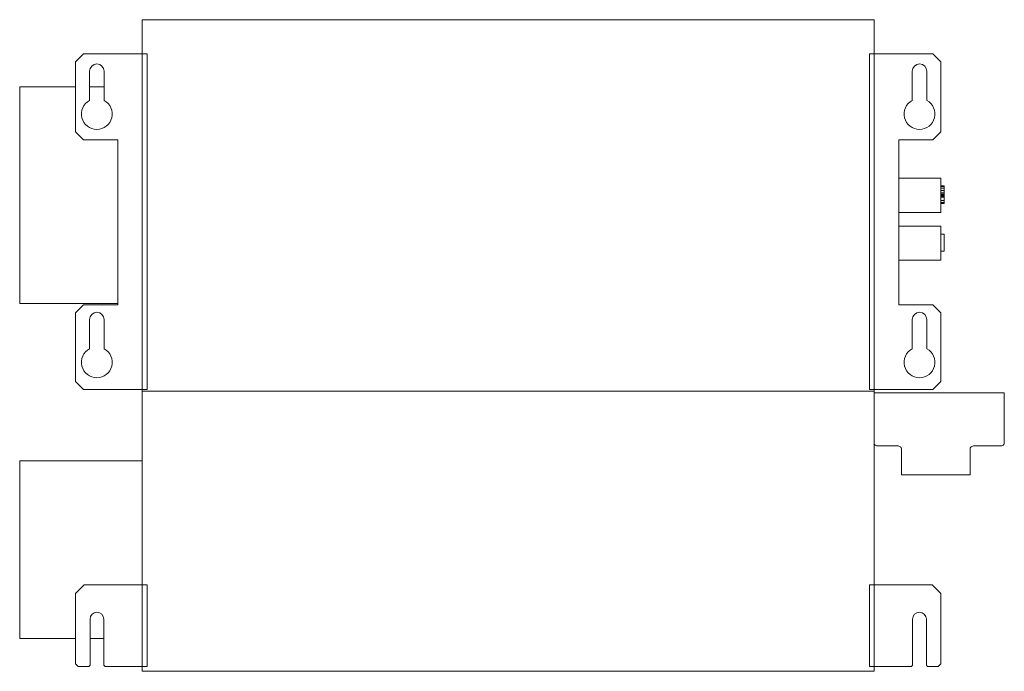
# Model space of a CAD drawing. Header units: millimetres. Extents: x -285 to 290, y -191 to 190.
import ezdxf

# ---------------------------------------------------------------- set-up
doc = ezdxf.new("R2010")
doc.units = ezdxf.units.MM

# ---------------------------------------------------------------- blocks, each defined once
blk = doc.blocks.new('RSen_55_ME_FB_fan coils - 2 pipes_jaga - bzbc_038052-20 - concealed ceiling mounted - 2-pipe_jaga_briza_lxhxd 505x381x127_5 mm-284865-back')
at = {"lineweight": 18}
for p, q in [((252.5, 97.5), (227.86, 97.5)), ((252.5, 97.5), (252.5, 77.5)), ((252.5, 92.9), (254.5, 92.9)), ((252.5, 92.57), (254.5, 92.57)), ((254.5, 92.9), (254.5, 92.57)), ((254.5, 92.57), (254.5, 91.58)), ((252.5, 91.58), (254.5, 91.58)), ((252.5, 90.19), (254.5, 90.19)), ((252.5, 88.97), (254.5, 88.97)), ((252.5, 88.05), (254.5, 88.05)), ((252.5, 87.44), (254.5, 87.44)), ((252.5, 86.97), (254.5, 86.97)), ((252.5, 86.41), (254.5, 86.41)), ((254.5, 86.29), (252.5, 86.29)), ((254.5, 91.58), (254.5, 90.19)), ((254.5, 90.19), (254.5, 88.97)), ((254.5, 88.97), (254.5, 88.05)), ((254.5, 88.05), (254.5, 87.44)), ((254.5, 87.44), (254.5, 86.97)), ((254.5, 86.97), (254.5, 86.41)), ((254.5, 86.41), (254.5, 86.29)), ((254.5, 86.29), (254.5, 84.41)), ((252.5, 84.41), (254.5, 84.41)), ((252.5, 83.16), (254.5, 83.16)), ((252.5, 82.75), (254.5, 82.75)), ((254.5, 84.41), (254.5, 83.16)), ((254.5, 83.16), (254.5, 82.75)), ((227.86, 77.5), (252.5, 77.5)), ((252.5, 69.5), (227.86, 69.5)), ((252.5, 69.5), (252.5, 49.5)), ((252.5, 64.75), (254.5, 64.75)), ((254.5, 64.75), (254.5, 54.9)), ((254.5, 54.9), (252.5, 54.9)), ((227.86, 49.5), (252.5, 49.5))]:
    blk.add_line(p, q, dxfattribs=at)
blk = doc.blocks.new('RSen_56_ME_FB_SOg - briza - concealed - SH_jaga - standard-288630-back')
at = {"lineweight": 18}
for p, q in [((213.5, 190), (-213.5, 190)), ((-213.5, 190), (-213.5, -27)), ((213.5, -27), (213.5, 190)), ((-247.86, 170), (-252.5, 165.36)), ((-210.75, 170), (-247.86, 170)), ((-210.75, -26), (-210.75, 170)), ((247.86, 170), (210.75, 170)), ((210.75, 170), (210.75, -26)), ((252.5, 165.36), (247.86, 170)), ((-252.5, 165.36), (-252.5, 124.5)), ((252.5, 124.5), (252.5, 165.36)), ((-244.28, 142.81), (-244.28, 159.88)), ((-235.78, 159.88), (-235.78, 142.81)), ((235.78, 142.81), (235.78, 159.88)), ((244.28, 159.88), (244.28, 142.81)), ((-252.5, 150.75), (-285.05, 150.75)), ((-285.05, 146.75), (-285.05, 150.75)), ((-235.78, 150.75), (-244.28, 150.75)), ((-285.05, 28.25), (-285.05, 146.75)), ((-252.5, 124.5), (-247.86, 119.86)), ((247.86, 119.86), (252.5, 124.5)), ((-247.86, 119.86), (-227.86, 119.86)), ((-227.86, 119.86), (-227.86, 23.5)), ((227.86, 23.5), (227.86, 119.86)), ((227.86, 119.86), (247.86, 119.86)), ((-285.05, 24.25), (-285.05, 28.25)), ((-285.05, 24.25), (-227.86, 24.25)), ((-247.86, 23.5), (-252.5, 18.86)), ((-227.86, 23.5), (-247.86, 23.5)), ((247.86, 23.5), (227.86, 23.5)), ((252.5, 18.86), (247.86, 23.5)), ((-252.5, 18.86), (-252.5, -21.36)), ((252.5, -21.36), (252.5, 18.86)), ((-244.28, -2.19), (-244.28, 14.88)), ((-235.78, 14.88), (-235.78, -2.19)), ((235.78, -2.19), (235.78, 14.88)), ((244.28, 14.88), (244.28, -2.19)), ((-252.5, -21.36), (-247.86, -26)), ((247.86, -26), (252.5, -21.36)), ((-247.86, -26), (-210.75, -26)), ((-213.5, -190.5), (-213.5, -27)), ((213.5, -27), (-213.5, -27)), ((-213.5, -27), (213.5, -27)), ((210.75, -26), (247.86, -26)), ((213.5, -27), (213.5, -190.5)), ((213.5, -27.92), (213.5, -56.92)), ((289.5, -27.92), (213.5, -27.92)), ((289.5, -56.92), (289.5, -27.92)), ((215.5, -58.91), (227.5, -58.91)), ((229.5, -60.9), (229.5, -75.77)), ((269.5, -75.77), (269.5, -60.9)), ((271.5, -58.91), (287.5, -58.91)), ((-213.5, -67.6), (-285.05, -67.6)), ((-285.05, -171.29), (-285.05, -67.6)), ((229.5, -75.77), (269.5, -75.77)), ((-247.5, -140), (-252.5, -145)), ((-210.75, -140), (-247.5, -140)), ((-210.75, -187.75), (-210.75, -140)), ((247.5, -140), (210.75, -140)), ((210.75, -140), (210.75, -187.75)), ((252.5, -145), (247.5, -140)), ((-252.5, -145), (-252.5, -186.14)), ((252.5, -186.14), (252.5, -145)), ((-244, -187), (-244, -160)), ((-236, -160), (-236, -187)), ((236, -187), (236, -160)), ((244, -160), (244, -187)), ((-285.05, -171.29), (-252.5, -171.29)), ((-244, -171.29), (-236, -171.29)), ((-252.5, -186.14), (-250.89, -187.75)), ((-250.89, -187.75), (-244.75, -187.75)), ((-244.75, -187.75), (-244, -187)), ((-236, -187), (-235.25, -187.75)), ((-235.25, -187.75), (-210.75, -187.75)), ((210.75, -187.75), (235.25, -187.75)), ((235.25, -187.75), (236, -187)), ((244, -187), (244.75, -187.75)), ((244.75, -187.75), (250.89, -187.75)), ((250.89, -187.75), (252.5, -186.14)), ((-213.5, -190.5), (213.5, -190.5))]:
    blk.add_line(p, q, dxfattribs=at)
at = {"lineweight": 18, "flags": 128}
for points in [[(213.5, -56.92), (213.51, -57.33), (213.63, -57.72), (213.85, -58.08), (214.17, -58.4), (214.56, -58.65), (215.01, -58.82), (215.5, -58.91)], [(287.5, -58.91), (287.99, -58.82), (288.44, -58.65), (288.83, -58.4), (289.15, -58.08), (289.37, -57.72), (289.49, -57.33), (289.5, -56.92)], [(227.5, -58.91), (227.99, -59), (228.44, -59.17), (228.83, -59.42), (229.15, -59.73), (229.37, -60.1), (229.49, -60.49), (229.5, -60.9)], [(269.5, -60.9), (269.51, -60.49), (269.63, -60.1), (269.85, -59.73), (270.17, -59.42), (270.56, -59.17), (271.01, -59), (271.5, -58.91)]]:
    blk.add_lwpolyline(points, dxfattribs=at)
at = {"lineweight": 18}
for centre, radius, start, end in [((-240.03, 159.88), 4.25, 360, 180), ((240.03, 159.88), 4.25, 0, 180), ((-240.03, 134.88), 9, 118.17864, 61.82136), ((240.03, 134.88), 9, 118.17864, 61.82136), ((-240.03, 14.88), 4.25, 0, 180), ((240.03, 14.88), 4.25, 0, 180), ((-240.03, -10.12), 9, 118.17864, 61.82136), ((240.03, -10.12), 9, 118.17864, 61.82136), ((-240, -160), 4, 0, 180), ((240, -160), 4, 0, 180)]:
    blk.add_arc(centre, radius, start, end, dxfattribs=at)

msp = doc.modelspace()

# ---------------------------------------------------------------- block references
at = {"lineweight": 18}
for name in ['RSen_56_ME_FB_SOg - briza - concealed - SH_jaga - standard-288630-back', 'RSen_55_ME_FB_fan coils - 2 pipes_jaga - bzbc_038052-20 - concealed ceiling mounted - 2-pipe_jaga_briza_lxhxd 505x381x127_5 mm-284865-back']:
    msp.add_blockref(name, (0, 0), dxfattribs=at)

doc.saveas('drawing.dxf')
